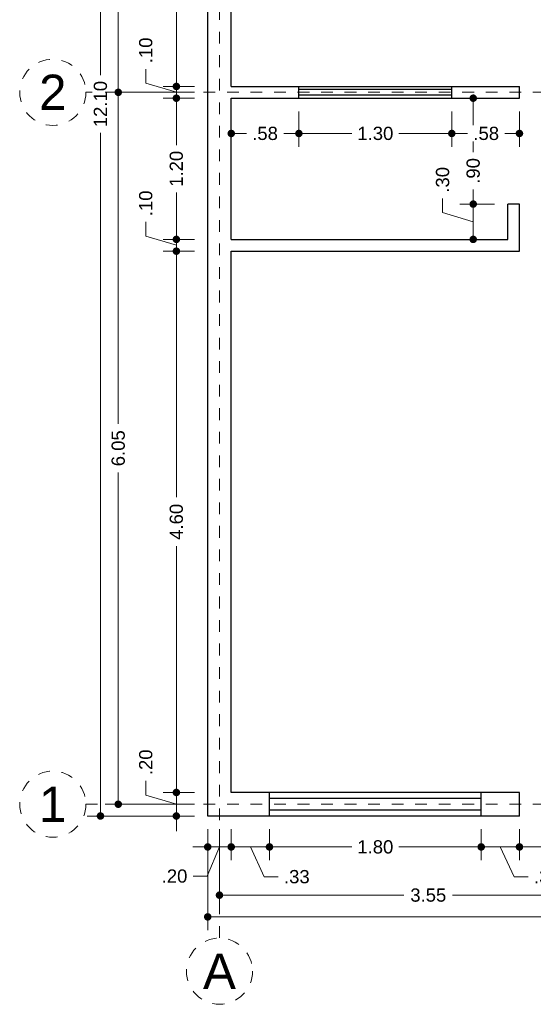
# Model space of a CAD drawing. Header units: millimetres. Extents: x 2564.2 to 2572.8, y 875.7 to 889.9.
# Tile 1 of 3: x 2564.2 to 2568.6, y 875.7 to 884.1. Entities that reach past the tile are written whole.
import ezdxf
from ezdxf.enums import TextEntityAlignment as Align

# ---------------------------------------------------------------- set-up
doc = ezdxf.new("R2010")
doc.units = ezdxf.units.MM
doc.header["$LTSCALE"] = 0.001
doc.linetypes.add('CENTER2', pattern=[28.575, 19.05, -3.175, 3.175, -3.175])
for name, color, linetype, lineweight in [('Cotas', 7, 'Continuous', 18), ('Ejes', 7, 'CENTER2', 5), ('Muros', 7, 'Continuous', 30), ('Ventanas', 250, 'Continuous', 25)]:
    doc.layers.add(name, color=color, linetype=linetype, lineweight=lineweight)
doc.styles.get("Standard").update_dxf_attribs({"font": 'arial.ttf'})
doc.dimstyles.new('1-75', dxfattribs={"dimscale": 75, "dimtxt": 0.0015, "dimasz": 0.00085, "dimexe": 0.0015, "dimexo": 0.0015, "dimgap": 0.0008, "dimtad": 0, "dimzin": 4, "dimdsep": 46, "dimtxsty": 'Standard', "dimblk": 'DOT', "dimcen": 0.0009, "dimclrd": 256, "dimclre": 256, "dimclrt": 256, "dimadec": 0, "dimazin": 0, "dimtfac": 1, "dimtofl": 0, "dimtmove": 1, "dimatfit": 2, "dimfxl": 0.0015, "dimtfill": 1, "dimtolj": 1, "dimtzin": 4, "dimlwd": -1, "dimlwe": -1, "dimarcsym": 0})

# ---------------------------------------------------------------- blocks, each defined once
blk = doc.blocks.new('_DOT')
at = {"color": 0, "linetype": 'ByBlock'}
blk.add_line((-0.5, 0), (-1, 0), dxfattribs=at)
at = {"color": 0, "linetype": 'ByBlock', "const_width": 0.5}
blk.add_lwpolyline([(-0.25, 0, 1), (0.25, 0, 1)], format="xyb", close=True, dxfattribs=at)
blk = doc.blocks.new('*D3')
at = {"layer": 'Cotas', "transparency": 16777216}
for p, q in [((2565.6939, 889.4308), (2564.7822, 889.4308)), ((2564.8947, 889.367), (2564.8947, 883.6251)), ((2564.8947, 877.3945), (2564.8947, 883.1364)), ((2565.6939, 877.3308), (2564.7822, 877.3308))]:
    blk.add_line(p, q, dxfattribs=at)
at = {"layer": 'Defpoints', "color": 0, "transparency": 16777216}
for p in [(2565.8064, 889.4308), (2564.8947, 877.3308), (2565.8064, 877.3308)]:
    blk.add_point(p, dxfattribs=at)
at = {"layer": 'Cotas', "transparency": 16777216, "xscale": 0.06375, "yscale": 0.06375, "zscale": 0.06375}
for p, rotation in [((2564.8947, 889.4308), 90), ((2564.8947, 877.3308), 270)]:
    blk.add_blockref('_DOT', p, dxfattribs=dict(at, rotation=rotation))
at = {"layer": 'Cotas', "transparency": 16777216, "insert": (2564.8947, 883.3808), "char_height": 0.1125, "attachment_point": 5, "rotation": 90, "bg_fill": 3, "box_fill_scale": 1.1, "bg_fill_color": 256, "bg_fill_true_color": 13158600, "bg_fill_transparency": 0}
blk.add_mtext('\\A1;12.10', dxfattribs=at)
blk = doc.blocks.new('*D5')
at = {"layer": 'Cotas', "transparency": 16777216}
for p, q in [((2565.6939, 886.4808), (2564.9335, 886.4808)), ((2565.046, 886.417), (2565.046, 885.1867)), ((2565.046, 883.5445), (2565.046, 884.7749)), ((2565.6939, 883.4808), (2564.9335, 883.4808))]:
    blk.add_line(p, q, dxfattribs=at)
at = {"layer": 'Defpoints', "color": 0, "transparency": 16777216}
for p in [(2565.8064, 886.4808), (2565.046, 883.4808), (2565.8064, 883.4808)]:
    blk.add_point(p, dxfattribs=at)
at = {"layer": 'Cotas', "transparency": 16777216, "xscale": 0.06375, "yscale": 0.06375, "zscale": 0.06375}
for p, rotation in [((2565.046, 886.4808), 90), ((2565.046, 883.4808), 270)]:
    blk.add_blockref('_DOT', p, dxfattribs=dict(at, rotation=rotation))
at = {"layer": 'Cotas', "transparency": 16777216, "insert": (2565.046, 884.9808), "char_height": 0.1125, "attachment_point": 5, "rotation": 90, "bg_fill": 3, "box_fill_scale": 1.1, "bg_fill_color": 256, "bg_fill_true_color": 13158600, "bg_fill_transparency": 0}
blk.add_mtext('\\A1;3.00', dxfattribs=at)
blk = doc.blocks.new('*D6')
at = {"layer": 'Cotas', "transparency": 16777216}
for p, q in [((2565.6939, 883.4808), (2564.9335, 883.4808)), ((2565.046, 883.417), (2565.046, 880.6626)), ((2565.046, 877.4945), (2565.046, 880.2489)), ((2565.6939, 877.4308), (2564.9335, 877.4308))]:
    blk.add_line(p, q, dxfattribs=at)
at = {"layer": 'Defpoints', "color": 0, "transparency": 16777216}
for p in [(2565.8064, 883.4808), (2565.046, 877.4308), (2565.8064, 877.4308)]:
    blk.add_point(p, dxfattribs=at)
at = {"layer": 'Cotas', "transparency": 16777216, "xscale": 0.06375, "yscale": 0.06375, "zscale": 0.06375}
for p, rotation in [((2565.046, 883.4808), 90), ((2565.046, 877.4308), 270)]:
    blk.add_blockref('_DOT', p, dxfattribs=dict(at, rotation=rotation))
at = {"layer": 'Cotas', "transparency": 16777216, "insert": (2565.046, 880.4558), "char_height": 0.1125, "attachment_point": 5, "rotation": 90, "bg_fill": 3, "box_fill_scale": 1.1, "bg_fill_color": 256, "bg_fill_true_color": 13158600, "bg_fill_transparency": 0}
blk.add_mtext('\\A1;6.05', dxfattribs=at)
blk = doc.blocks.new('*D10')
at = {"layer": 'Cotas', "transparency": 16777216}
for p, q in [((2565.6939, 886.4308), (2565.4275, 886.4308)), ((2565.54, 886.367), (2565.54, 885.1876)), ((2565.54, 883.5945), (2565.54, 884.7739)), ((2565.6939, 883.5308), (2565.4275, 883.5308))]:
    blk.add_line(p, q, dxfattribs=at)
at = {"layer": 'Defpoints', "color": 0, "transparency": 16777216}
for p in [(2565.8064, 886.4308), (2565.54, 883.5308), (2565.8064, 883.5308)]:
    blk.add_point(p, dxfattribs=at)
at = {"layer": 'Cotas', "transparency": 16777216, "xscale": 0.06375, "yscale": 0.06375, "zscale": 0.06375}
for p, rotation in [((2565.54, 886.4308), 90), ((2565.54, 883.5308), 270)]:
    blk.add_blockref('_DOT', p, dxfattribs=dict(at, rotation=rotation))
at = {"layer": 'Cotas', "transparency": 16777216, "insert": (2565.54, 884.9808), "char_height": 0.1125, "attachment_point": 5, "rotation": 90, "bg_fill": 3, "box_fill_scale": 1.1, "bg_fill_color": 256, "bg_fill_true_color": 13158600, "bg_fill_transparency": 0}
blk.add_mtext('\\A1;2.90', dxfattribs=at)
blk = doc.blocks.new('*D11')
at = {"layer": 'Cotas', "transparency": 16777216}
for p, q in [((2565.2801, 883.5588), (2565.2801, 883.6788)), ((2565.54, 883.5945), (2565.54, 883.6583)), ((2565.54, 883.4808), (2565.2801, 883.5588)), ((2565.6939, 883.5308), (2565.4275, 883.5308)), ((2565.54, 883.5308), (2565.54, 883.4308)), ((2565.6939, 883.4308), (2565.4275, 883.4308)), ((2565.54, 883.367), (2565.54, 883.3033))]:
    blk.add_line(p, q, dxfattribs=at)
at = {"layer": 'Defpoints', "color": 0, "transparency": 16777216}
for p in [(2565.8064, 883.5308), (2565.54, 883.4308), (2565.8064, 883.4308)]:
    blk.add_point(p, dxfattribs=at)
at = {"layer": 'Cotas', "transparency": 16777216, "xscale": 0.06375, "yscale": 0.06375, "zscale": 0.06375}
for p, rotation in [((2565.54, 883.5308), 270), ((2565.54, 883.4308), 90)]:
    blk.add_blockref('_DOT', p, dxfattribs=dict(at, rotation=rotation))
at = {"layer": 'Cotas', "transparency": 16777216, "insert": (2565.2801, 883.8371), "char_height": 0.1125, "attachment_point": 5, "rotation": 90, "bg_fill": 3, "box_fill_scale": 1.1, "bg_fill_color": 256, "bg_fill_true_color": 13158600, "bg_fill_transparency": 0}
blk.add_mtext('\\A1;.10', dxfattribs=at)
blk = doc.blocks.new('*D12')
at = {"layer": 'Cotas', "transparency": 16777216}
for p, q in [((2565.6939, 883.4308), (2565.4275, 883.4308)), ((2565.54, 883.367), (2565.54, 883.0314)), ((2565.54, 882.2945), (2565.54, 882.6301)), ((2565.6939, 882.2308), (2565.4275, 882.2308))]:
    blk.add_line(p, q, dxfattribs=at)
at = {"layer": 'Defpoints', "color": 0, "transparency": 16777216}
for p in [(2565.8064, 883.4308), (2565.54, 882.2308), (2565.8064, 882.2308)]:
    blk.add_point(p, dxfattribs=at)
at = {"layer": 'Cotas', "transparency": 16777216, "xscale": 0.06375, "yscale": 0.06375, "zscale": 0.06375}
for p, rotation in [((2565.54, 883.4308), 90), ((2565.54, 882.2308), 270)]:
    blk.add_blockref('_DOT', p, dxfattribs=dict(at, rotation=rotation))
at = {"layer": 'Cotas', "transparency": 16777216, "insert": (2565.54, 882.8308), "char_height": 0.1125, "attachment_point": 5, "rotation": 90, "bg_fill": 3, "box_fill_scale": 1.1, "bg_fill_color": 256, "bg_fill_true_color": 13158600, "bg_fill_transparency": 0}
blk.add_mtext('\\A1;1.20', dxfattribs=at)
blk = doc.blocks.new('*D13')
at = {"layer": 'Cotas', "transparency": 16777216}
for p, q in [((2565.2801, 882.2588), (2565.2801, 882.3788)), ((2565.54, 882.2945), (2565.54, 882.3583)), ((2565.54, 882.1808), (2565.2801, 882.2588)), ((2565.6939, 882.2308), (2565.4275, 882.2308)), ((2565.54, 882.2308), (2565.54, 882.1308)), ((2565.6939, 882.1308), (2565.4275, 882.1308)), ((2565.54, 882.067), (2565.54, 882.0033))]:
    blk.add_line(p, q, dxfattribs=at)
at = {"layer": 'Defpoints', "color": 0, "transparency": 16777216}
for p in [(2565.8064, 882.2308), (2565.54, 882.1308), (2565.8064, 882.1308)]:
    blk.add_point(p, dxfattribs=at)
at = {"layer": 'Cotas', "transparency": 16777216, "xscale": 0.06375, "yscale": 0.06375, "zscale": 0.06375}
for p, rotation in [((2565.54, 882.2308), 270), ((2565.54, 882.1308), 90)]:
    blk.add_blockref('_DOT', p, dxfattribs=dict(at, rotation=rotation))
at = {"layer": 'Cotas', "transparency": 16777216, "insert": (2565.2801, 882.5371), "char_height": 0.1125, "attachment_point": 5, "rotation": 90, "bg_fill": 3, "box_fill_scale": 1.1, "bg_fill_color": 256, "bg_fill_true_color": 13158600, "bg_fill_transparency": 0}
blk.add_mtext('\\A1;.10', dxfattribs=at)
blk = doc.blocks.new('*D14')
at = {"layer": 'Cotas', "transparency": 16777216}
for p, q in [((2565.6939, 882.1308), (2565.4275, 882.1308)), ((2565.54, 882.067), (2565.54, 880.039)), ((2565.54, 877.5945), (2565.54, 879.6226)), ((2565.6939, 877.5308), (2565.4275, 877.5308))]:
    blk.add_line(p, q, dxfattribs=at)
at = {"layer": 'Defpoints', "color": 0, "transparency": 16777216}
for p in [(2565.8064, 882.1308), (2565.54, 877.5308), (2565.8064, 877.5308)]:
    blk.add_point(p, dxfattribs=at)
at = {"layer": 'Cotas', "transparency": 16777216, "xscale": 0.06375, "yscale": 0.06375, "zscale": 0.06375}
for p, rotation in [((2565.54, 882.1308), 90), ((2565.54, 877.5308), 270)]:
    blk.add_blockref('_DOT', p, dxfattribs=dict(at, rotation=rotation))
at = {"layer": 'Cotas', "transparency": 16777216, "insert": (2565.54, 879.8308), "char_height": 0.1125, "attachment_point": 5, "rotation": 90, "bg_fill": 3, "box_fill_scale": 1.1, "bg_fill_color": 256, "bg_fill_true_color": 13158600, "bg_fill_transparency": 0}
blk.add_mtext('\\A1;4.60', dxfattribs=at)
blk = doc.blocks.new('*D15')
at = {"layer": 'Cotas', "transparency": 16777216}
for p, q in [((2565.54, 877.5945), (2565.54, 877.6583)), ((2565.2801, 877.5088), (2565.2801, 877.6288)), ((2565.54, 877.4308), (2565.2801, 877.5088)), ((2565.6939, 877.5308), (2565.4275, 877.5308)), ((2565.54, 877.5308), (2565.54, 877.3308)), ((2565.6939, 877.3308), (2565.4275, 877.3308)), ((2565.54, 877.267), (2565.54, 877.2033))]:
    blk.add_line(p, q, dxfattribs=at)
at = {"layer": 'Defpoints', "color": 0, "transparency": 16777216}
for p in [(2565.8064, 877.5308), (2565.54, 877.3308), (2565.8064, 877.3308)]:
    blk.add_point(p, dxfattribs=at)
at = {"layer": 'Cotas', "transparency": 16777216, "xscale": 0.06375, "yscale": 0.06375, "zscale": 0.06375}
for p, rotation in [((2565.54, 877.5308), 270), ((2565.54, 877.3308), 90)]:
    blk.add_blockref('_DOT', p, dxfattribs=dict(at, rotation=rotation))
at = {"layer": 'Cotas', "transparency": 16777216, "insert": (2565.2801, 877.7871), "char_height": 0.1125, "attachment_point": 5, "rotation": 90, "bg_fill": 3, "box_fill_scale": 1.1, "bg_fill_color": 256, "bg_fill_true_color": 13158600, "bg_fill_transparency": 0}
blk.add_mtext('\\A1;.20', dxfattribs=at)
blk = doc.blocks.new('*D16')
at = {"layer": 'Cotas', "transparency": 16777216}
for p, q in [((2565.8064, 877.2183), (2565.8064, 876.3611)), ((2572.3564, 877.2183), (2572.3564, 876.3611)), ((2565.8702, 876.4736), (2568.8746, 876.4736)), ((2572.2927, 876.4736), (2569.2883, 876.4736))]:
    blk.add_line(p, q, dxfattribs=at)
at = {"layer": 'Defpoints', "color": 0, "transparency": 16777216}
for p in [(2565.8064, 877.3308), (2572.3564, 877.3308), (2572.3564, 876.4736)]:
    blk.add_point(p, dxfattribs=at)
at = {"layer": 'Cotas', "transparency": 16777216, "xscale": 0.06375, "yscale": 0.06375, "zscale": 0.06375, "rotation": 180}
blk.add_blockref('_DOT', (2565.8064, 876.4736), dxfattribs=at)
at = {"layer": 'Cotas', "transparency": 16777216, "xscale": 0.06375, "yscale": 0.06375, "zscale": 0.06375}
blk.add_blockref('_DOT', (2572.3564, 876.4736), dxfattribs=at)
at = {"layer": 'Cotas', "transparency": 16777216, "insert": (2569.0814, 876.4736), "char_height": 0.1125, "attachment_point": 5, "bg_fill": 3, "box_fill_scale": 1.1, "bg_fill_color": 256, "bg_fill_true_color": 13158600, "bg_fill_transparency": 0}
blk.add_mtext('\\A1;6.55', dxfattribs=at)
blk = doc.blocks.new('*D17')
at = {"layer": 'Cotas', "transparency": 16777216}
for p, q in [((2565.9064, 877.2183), (2565.9064, 876.5455)), ((2569.4564, 877.2183), (2569.4564, 876.5455)), ((2565.9702, 876.658), (2567.4749, 876.658)), ((2569.3927, 876.658), (2567.8879, 876.658))]:
    blk.add_line(p, q, dxfattribs=at)
at = {"layer": 'Defpoints', "color": 0, "transparency": 16777216}
for p in [(2565.9064, 877.3308), (2569.4564, 877.3308), (2569.4564, 876.658)]:
    blk.add_point(p, dxfattribs=at)
at = {"layer": 'Cotas', "transparency": 16777216, "xscale": 0.06375, "yscale": 0.06375, "zscale": 0.06375, "rotation": 180}
blk.add_blockref('_DOT', (2565.9064, 876.658), dxfattribs=at)
at = {"layer": 'Cotas', "transparency": 16777216, "xscale": 0.06375, "yscale": 0.06375, "zscale": 0.06375}
blk.add_blockref('_DOT', (2569.4564, 876.658), dxfattribs=at)
at = {"layer": 'Cotas', "transparency": 16777216, "insert": (2567.6814, 876.658), "char_height": 0.1125, "attachment_point": 5, "bg_fill": 3, "box_fill_scale": 1.1, "bg_fill_color": 256, "bg_fill_true_color": 13158600, "bg_fill_transparency": 0}
blk.add_mtext('\\A1;3.55', dxfattribs=at)
blk = doc.blocks.new('*D19')
at = {"layer": 'Cotas', "transparency": 16777216}
for p, q in [((2565.8064, 877.2183), (2565.8064, 876.9553)), ((2566.0064, 877.2183), (2566.0064, 876.9553)), ((2565.7427, 877.0678), (2565.6789, 877.0678)), ((2565.9064, 877.0678), (2565.8026, 876.8199)), ((2565.8064, 877.0678), (2566.0064, 877.0678)), ((2566.0702, 877.0678), (2566.1339, 877.0678)), ((2565.8026, 876.8199), (2565.6826, 876.8199))]:
    blk.add_line(p, q, dxfattribs=at)
at = {"layer": 'Defpoints', "color": 0, "transparency": 16777216}
for p in [(2565.8064, 877.3308), (2566.0064, 877.3308), (2566.0064, 877.0678)]:
    blk.add_point(p, dxfattribs=at)
at = {"layer": 'Cotas', "transparency": 16777216, "xscale": 0.06375, "yscale": 0.06375, "zscale": 0.06375}
blk.add_blockref('_DOT', (2565.8064, 877.0678), dxfattribs=at)
at = {"layer": 'Cotas', "transparency": 16777216, "xscale": 0.06375, "yscale": 0.06375, "zscale": 0.06375, "rotation": 180}
blk.add_blockref('_DOT', (2566.0064, 877.0678), dxfattribs=at)
at = {"layer": 'Cotas', "transparency": 16777216, "insert": (2565.5243, 876.8199), "char_height": 0.1125, "attachment_point": 5, "bg_fill": 3, "box_fill_scale": 1.1, "bg_fill_color": 256, "bg_fill_true_color": 13158600, "bg_fill_transparency": 0}
blk.add_mtext('\\A1;.20', dxfattribs=at)
blk = doc.blocks.new('*D20')
at = {"layer": 'Cotas', "transparency": 16777216}
for p, q in [((2566.0064, 877.2183), (2566.0064, 876.9553)), ((2566.3314, 877.2183), (2566.3314, 876.9553)), ((2566.0702, 877.0678), (2566.2677, 877.0678)), ((2566.1689, 877.0678), (2566.2856, 876.8148)), ((2566.2856, 876.8148), (2566.4056, 876.8148))]:
    blk.add_line(p, q, dxfattribs=at)
at = {"layer": 'Defpoints', "color": 0, "transparency": 16777216}
for p in [(2566.0064, 877.3308), (2566.3314, 877.3308), (2566.3314, 877.0678)]:
    blk.add_point(p, dxfattribs=at)
at = {"layer": 'Cotas', "transparency": 16777216, "xscale": 0.06375, "yscale": 0.06375, "zscale": 0.06375, "rotation": 180}
blk.add_blockref('_DOT', (2566.0064, 877.0678), dxfattribs=at)
at = {"layer": 'Cotas', "transparency": 16777216, "xscale": 0.06375, "yscale": 0.06375, "zscale": 0.06375}
blk.add_blockref('_DOT', (2566.3314, 877.0678), dxfattribs=at)
at = {"layer": 'Cotas', "transparency": 16777216, "insert": (2566.5641, 876.8148), "char_height": 0.1125, "attachment_point": 5, "bg_fill": 3, "box_fill_scale": 1.1, "bg_fill_color": 256, "bg_fill_true_color": 13158600, "bg_fill_transparency": 0}
blk.add_mtext('\\A1;.33', dxfattribs=at)
blk = doc.blocks.new('*D21')
at = {"layer": 'Cotas', "transparency": 16777216}
for p, q in [((2566.3314, 877.2183), (2566.3314, 876.9553)), ((2568.1314, 877.2183), (2568.1314, 876.9553)), ((2566.3952, 877.0678), (2567.0308, 877.0678)), ((2568.0677, 877.0678), (2567.432, 877.0678))]:
    blk.add_line(p, q, dxfattribs=at)
at = {"layer": 'Defpoints', "color": 0, "transparency": 16777216}
for p in [(2566.3314, 877.3308), (2568.1314, 877.3308), (2568.1314, 877.0678)]:
    blk.add_point(p, dxfattribs=at)
at = {"layer": 'Cotas', "transparency": 16777216, "xscale": 0.06375, "yscale": 0.06375, "zscale": 0.06375, "rotation": 180}
blk.add_blockref('_DOT', (2566.3314, 877.0678), dxfattribs=at)
at = {"layer": 'Cotas', "transparency": 16777216, "xscale": 0.06375, "yscale": 0.06375, "zscale": 0.06375}
blk.add_blockref('_DOT', (2568.1314, 877.0678), dxfattribs=at)
at = {"layer": 'Cotas', "transparency": 16777216, "insert": (2567.2314, 877.0678), "char_height": 0.1125, "attachment_point": 5, "bg_fill": 3, "box_fill_scale": 1.1, "bg_fill_color": 256, "bg_fill_true_color": 13158600, "bg_fill_transparency": 0}
blk.add_mtext('\\A1;1.80', dxfattribs=at)
blk = doc.blocks.new('*D22')
at = {"layer": 'Cotas', "transparency": 16777216}
for p, q in [((2568.1314, 877.2183), (2568.1314, 876.9553)), ((2568.4564, 877.2183), (2568.4564, 876.9553)), ((2568.1952, 877.0678), (2568.3927, 877.0678)), ((2568.2939, 877.0678), (2568.4106, 876.8148)), ((2568.4106, 876.8148), (2568.5306, 876.8148))]:
    blk.add_line(p, q, dxfattribs=at)
at = {"layer": 'Defpoints', "color": 0, "transparency": 16777216}
for p in [(2568.1314, 877.3308), (2568.4564, 877.3308), (2568.4564, 877.0678)]:
    blk.add_point(p, dxfattribs=at)
at = {"layer": 'Cotas', "transparency": 16777216, "xscale": 0.06375, "yscale": 0.06375, "zscale": 0.06375, "rotation": 180}
blk.add_blockref('_DOT', (2568.1314, 877.0678), dxfattribs=at)
at = {"layer": 'Cotas', "transparency": 16777216, "xscale": 0.06375, "yscale": 0.06375, "zscale": 0.06375}
blk.add_blockref('_DOT', (2568.4564, 877.0678), dxfattribs=at)
at = {"layer": 'Cotas', "transparency": 16777216, "insert": (2568.6891, 876.8148), "char_height": 0.1125, "attachment_point": 5, "bg_fill": 3, "box_fill_scale": 1.1, "bg_fill_color": 256, "bg_fill_true_color": 13158600, "bg_fill_transparency": 0}
blk.add_mtext('\\A1;.33', dxfattribs=at)
blk = doc.blocks.new('*D23')
at = {"layer": 'Cotas', "transparency": 16777216}
for p, q in [((2568.4564, 877.2183), (2568.4564, 876.9553)), ((2569.3564, 877.2183), (2569.3564, 876.9553)), ((2568.5202, 877.0678), (2568.7481, 877.0678)), ((2569.2927, 877.0678), (2569.0648, 877.0678))]:
    blk.add_line(p, q, dxfattribs=at)
at = {"layer": 'Defpoints', "color": 0, "transparency": 16777216}
for p in [(2568.4564, 877.3308), (2569.3564, 877.3308), (2569.3564, 877.0678)]:
    blk.add_point(p, dxfattribs=at)
at = {"layer": 'Cotas', "transparency": 16777216, "xscale": 0.06375, "yscale": 0.06375, "zscale": 0.06375, "rotation": 180}
blk.add_blockref('_DOT', (2568.4564, 877.0678), dxfattribs=at)
at = {"layer": 'Cotas', "transparency": 16777216, "xscale": 0.06375, "yscale": 0.06375, "zscale": 0.06375}
blk.add_blockref('_DOT', (2569.3564, 877.0678), dxfattribs=at)
at = {"layer": 'Cotas', "transparency": 16777216, "insert": (2568.9064, 877.0678), "char_height": 0.1125, "attachment_point": 5, "bg_fill": 3, "box_fill_scale": 1.1, "bg_fill_color": 256, "bg_fill_true_color": 13158600, "bg_fill_transparency": 0}
blk.add_mtext('\\A1;.90', dxfattribs=at)
blk = doc.blocks.new('*D40')
at = {"layer": 'Cotas', "transparency": 16777216}
for p, q in [((2567.8034, 882.4588), (2567.8034, 882.5788)), ((2568.2439, 882.5308), (2567.9509, 882.5308)), ((2568.0634, 882.3808), (2567.8034, 882.4588)), ((2568.0634, 882.2945), (2568.0634, 882.467)), ((2568.2439, 882.2308), (2567.9509, 882.2308))]:
    blk.add_line(p, q, dxfattribs=at)
at = {"layer": 'Defpoints', "color": 0, "transparency": 16777216}
for p in [(2568.0634, 882.5308), (2568.3564, 882.5308), (2568.3564, 882.2308)]:
    blk.add_point(p, dxfattribs=at)
at = {"layer": 'Cotas', "transparency": 16777216, "xscale": 0.06375, "yscale": 0.06375, "zscale": 0.06375}
for p, rotation in [((2568.0634, 882.5308), 90), ((2568.0634, 882.2308), 270)]:
    blk.add_blockref('_DOT', p, dxfattribs=dict(at, rotation=rotation))
at = {"layer": 'Cotas', "transparency": 16777216, "insert": (2567.8034, 882.7371), "char_height": 0.1125, "attachment_point": 5, "rotation": 90, "bg_fill": 3, "box_fill_scale": 1.1, "bg_fill_color": 256, "bg_fill_true_color": 13158600, "bg_fill_transparency": 0}
blk.add_mtext('\\A1;.30', dxfattribs=at)
blk = doc.blocks.new('*D41')
at = {"layer": 'Cotas', "transparency": 16777216}
for p, q in [((2568.3439, 883.4308), (2567.9509, 883.4308)), ((2568.0634, 883.367), (2568.0634, 882.9712)), ((2568.0634, 882.5945), (2568.0634, 882.6545)), ((2568.2439, 882.5308), (2567.9509, 882.5308))]:
    blk.add_line(p, q, dxfattribs=at)
at = {"layer": 'Defpoints', "color": 0, "transparency": 16777216}
for p in [(2568.0634, 883.4308), (2568.4564, 883.4308), (2568.3564, 882.5308)]:
    blk.add_point(p, dxfattribs=at)
at = {"layer": 'Cotas', "transparency": 16777216, "xscale": 0.06375, "yscale": 0.06375, "zscale": 0.06375}
for p, rotation in [((2568.0634, 883.4308), 90), ((2568.0634, 882.5308), 270)]:
    blk.add_blockref('_DOT', p, dxfattribs=dict(at, rotation=rotation))
at = {"layer": 'Cotas', "transparency": 16777216, "insert": (2568.0634, 882.8129), "char_height": 0.1125, "attachment_point": 5, "rotation": 90, "bg_fill": 3, "box_fill_scale": 1.1, "bg_fill_color": 256, "bg_fill_true_color": 13158600, "bg_fill_transparency": 0}
blk.add_mtext('\\A1;.90', dxfattribs=at)
blk = doc.blocks.new('*D42')
at = {"layer": 'Cotas', "transparency": 16777216}
for p, q in [((2566.0064, 883.3183), (2566.0064, 883.0185)), ((2566.5814, 883.3183), (2566.5814, 883.0185)), ((2566.0702, 883.131), (2566.1353, 883.131)), ((2566.5177, 883.131), (2566.4526, 883.131))]:
    blk.add_line(p, q, dxfattribs=at)
at = {"layer": 'Defpoints', "color": 0, "transparency": 16777216}
for p in [(2566.0064, 883.4308), (2566.5814, 883.4308), (2566.5814, 883.131)]:
    blk.add_point(p, dxfattribs=at)
at = {"layer": 'Cotas', "transparency": 16777216, "xscale": 0.06375, "yscale": 0.06375, "zscale": 0.06375, "rotation": 180}
blk.add_blockref('_DOT', (2566.0064, 883.131), dxfattribs=at)
at = {"layer": 'Cotas', "transparency": 16777216, "xscale": 0.06375, "yscale": 0.06375, "zscale": 0.06375}
blk.add_blockref('_DOT', (2566.5814, 883.131), dxfattribs=at)
at = {"layer": 'Cotas', "transparency": 16777216, "insert": (2566.2939, 883.131), "char_height": 0.1125, "attachment_point": 5, "bg_fill": 3, "box_fill_scale": 1.1, "bg_fill_color": 256, "bg_fill_true_color": 13158600, "bg_fill_transparency": 0}
blk.add_mtext('\\A1;.58', dxfattribs=at)
blk = doc.blocks.new('*D43')
at = {"layer": 'Cotas', "transparency": 16777216}
for p, q in [((2566.5814, 883.3183), (2566.5814, 883.0185)), ((2567.8814, 883.3183), (2567.8814, 883.0185)), ((2566.6452, 883.131), (2567.0308, 883.131)), ((2567.8177, 883.131), (2567.432, 883.131))]:
    blk.add_line(p, q, dxfattribs=at)
at = {"layer": 'Defpoints', "color": 0, "transparency": 16777216}
for p in [(2566.5814, 883.4308), (2567.8814, 883.4308), (2567.8814, 883.131)]:
    blk.add_point(p, dxfattribs=at)
at = {"layer": 'Cotas', "transparency": 16777216, "xscale": 0.06375, "yscale": 0.06375, "zscale": 0.06375, "rotation": 180}
blk.add_blockref('_DOT', (2566.5814, 883.131), dxfattribs=at)
at = {"layer": 'Cotas', "transparency": 16777216, "xscale": 0.06375, "yscale": 0.06375, "zscale": 0.06375}
blk.add_blockref('_DOT', (2567.8814, 883.131), dxfattribs=at)
at = {"layer": 'Cotas', "transparency": 16777216, "insert": (2567.2314, 883.131), "char_height": 0.1125, "attachment_point": 5, "bg_fill": 3, "box_fill_scale": 1.1, "bg_fill_color": 256, "bg_fill_true_color": 13158600, "bg_fill_transparency": 0}
blk.add_mtext('\\A1;1.30', dxfattribs=at)
blk = doc.blocks.new('*D44')
at = {"layer": 'Cotas', "transparency": 16777216}
for p, q in [((2567.8814, 883.3183), (2567.8814, 883.0185)), ((2568.4564, 883.3183), (2568.4564, 883.0185)), ((2567.9452, 883.131), (2568.0154, 883.131)), ((2568.3927, 883.131), (2568.3327, 883.131))]:
    blk.add_line(p, q, dxfattribs=at)
at = {"layer": 'Defpoints', "color": 0, "transparency": 16777216}
for p in [(2567.8814, 883.4308), (2568.4564, 883.4308), (2568.4564, 883.131)]:
    blk.add_point(p, dxfattribs=at)
at = {"layer": 'Cotas', "transparency": 16777216, "xscale": 0.06375, "yscale": 0.06375, "zscale": 0.06375, "rotation": 180}
blk.add_blockref('_DOT', (2567.8814, 883.131), dxfattribs=at)
at = {"layer": 'Cotas', "transparency": 16777216, "xscale": 0.06375, "yscale": 0.06375, "zscale": 0.06375}
blk.add_blockref('_DOT', (2568.4564, 883.131), dxfattribs=at)
at = {"layer": 'Cotas', "transparency": 16777216, "insert": (2568.174, 883.131), "char_height": 0.1125, "attachment_point": 5, "bg_fill": 3, "box_fill_scale": 1.1, "bg_fill_color": 256, "bg_fill_true_color": 13158600, "bg_fill_transparency": 0}
blk.add_mtext('\\A1;.58', dxfattribs=at)

msp = doc.modelspace()

# ---------------------------------------------------------------- linework, layer by layer
at = {"layer": 'Ejes', "linetype": 'CENTER2'}
for p, q in [((2565.9064, 876.2956), (2565.9064, 889.9308)), ((2564.7705, 883.4808), (2572.8064, 883.4808)), ((2564.7705, 877.4308), (2572.8064, 877.4308))]:
    msp.add_line(p, q, dxfattribs=at)
at = {"layer": 'Ejes'}
for centre in [(2564.4893, 883.4808), (2564.4893, 877.4308), (2565.9064, 876.0118)]:
    msp.add_circle(centre, 0.2812, dxfattribs=at)
at = {"layer": 'Muros'}
for p, q in [((2565.8064, 877.3308), (2565.8064, 889.4308)), ((2566.0064, 883.5308), (2566.0064, 886.4308)), ((2566.0064, 883.5308), (2568.4564, 883.5308)), ((2568.4564, 883.4308), (2568.4564, 883.5308)), ((2566.0064, 882.2308), (2566.0064, 883.4308)), ((2566.0064, 883.4308), (2568.4564, 883.4308)), ((2568.3564, 882.2308), (2568.3564, 882.5308)), ((2568.4564, 882.5308), (2568.3564, 882.5308)), ((2568.4564, 882.1308), (2568.4564, 882.5308)), ((2566.0064, 882.2308), (2568.3564, 882.2308)), ((2566.0064, 877.5308), (2566.0064, 882.1308)), ((2566.0064, 882.1308), (2568.4564, 882.1308)), ((2568.4564, 877.5308), (2566.0064, 877.5308)), ((2568.4564, 877.3308), (2568.4564, 877.5308)), ((2568.4564, 877.3308), (2565.8064, 877.3308))]:
    msp.add_line(p, q, dxfattribs=at)
at = {"layer": 'Ventanas'}
for p, q in [((2566.5814, 883.4308), (2566.5814, 883.5308)), ((2567.8814, 883.4308), (2567.8814, 883.5308)), ((2567.8814, 883.5058), (2566.5814, 883.5058)), ((2567.8814, 883.4558), (2566.5814, 883.4558)), ((2566.3314, 877.3308), (2566.3314, 877.5308)), ((2568.1314, 877.3308), (2568.1314, 877.5308)), ((2568.1314, 877.4808), (2566.3314, 877.4808)), ((2568.1314, 877.3808), (2566.3314, 877.3808))]:
    msp.add_line(p, q, dxfattribs=at)

# ---------------------------------------------------------------- texts
at = {"layer": 'Ejes'}
for s, p in [('2', (2564.4893, 883.4808)), ('1', (2564.4893, 877.4308)), ('A', (2565.9064, 876.0118))]:
    msp.add_text(s, height=0.3, dxfattribs=at).set_placement(p, align=Align.MIDDLE_CENTER)

# ---------------------------------------------------------------- next in the draw order: dimensions: what is measured, and where the dimension line sits
at = {"layer": 'Cotas'}
for base, p1, p2, picture, middle in [((2564.8947, 877.3308), (2565.8064, 889.4308), (2565.8064, 877.3308), '*D3', (2564.8947, 883.3808)), ((2568.0634, 882.5308), (2568.3564, 882.2308), (2568.3564, 882.5308), '*D40', (2567.8034, 882.6388))]:
    dim = msp.add_linear_dim(base=base, p1=p1, p2=p2, angle=90, dimstyle='1-75', dxfattribs=at)
    dim.commit()
    dim.dimension.update_dxf_attribs({"geometry": picture, "text_midpoint": middle})
dim = msp.add_linear_dim(base=(2566.5814146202, 883.1310442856), p1=(2566.0064146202, 883.4307700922), p2=(2566.5814146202, 883.4307700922), dimstyle='1-75', dxfattribs=at)
dim.commit()
dim.dimension.update_dxf_attribs({"geometry": '*D42', "text_midpoint": (2566.2939146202, 883.1310442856)})

# ---------------------------------------------------------------- next in the draw order: dimensions: what is measured, and where the dimension line sits
dim = msp.add_linear_dim(base=(2565.046, 883.4808), p1=(2565.8064, 886.4808), p2=(2565.8064, 883.4808), angle=90, dimstyle='1-75', dxfattribs=at)
dim.commit()
dim.dimension.update_dxf_attribs({"geometry": '*D5', "text_midpoint": (2565.046, 884.9808)})
dim = msp.add_linear_dim(base=(2568.0634, 883.4308), p1=(2568.3564, 882.5308), p2=(2568.4564, 883.4308), angle=90, dimstyle='1-75', override={"dimjust": 1}, dxfattribs=at)
dim.commit()
dim.dimension.update_dxf_attribs({"geometry": '*D41', "text_midpoint": (2568.0634, 882.8129)})

# ---------------------------------------------------------------- next in the draw order: dimensions: what is measured, and where the dimension line sits
dim = msp.add_linear_dim(base=(2565.046, 877.4308), p1=(2565.8064, 883.4808), p2=(2565.8064, 877.4308), angle=90, dimstyle='1-75', dxfattribs=at)
dim.commit()
dim.dimension.update_dxf_attribs({"geometry": '*D6', "text_midpoint": (2565.046, 880.4558)})
dim = msp.add_linear_dim(base=(2567.8814, 883.131), p1=(2566.5814, 883.4308), p2=(2567.8814, 883.4308), dimstyle='1-75', dxfattribs=at)
dim.commit()
dim.dimension.update_dxf_attribs({"geometry": '*D43', "text_midpoint": (2567.2314, 883.131)})

# ---------------------------------------------------------------- next in the draw order: dimensions: what is measured, and where the dimension line sits
dim = msp.add_linear_dim(base=(2565.54, 883.5308), p1=(2565.8064, 886.4308), p2=(2565.8064, 883.5308), angle=90, dimstyle='1-75', dxfattribs=at)
dim.commit()
dim.dimension.update_dxf_attribs({"geometry": '*D10', "text_midpoint": (2565.54, 884.9808)})
dim = msp.add_linear_dim(base=(2568.4564146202, 883.1310442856), p1=(2567.8814146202, 883.4307700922), p2=(2568.4564146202, 883.4307700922), dimstyle='1-75', override={"dimjust": 2}, dxfattribs=at)
dim.commit()
dim.dimension.update_dxf_attribs({"geometry": '*D44', "text_midpoint": (2568.1740160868, 883.1310442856)})

# ---------------------------------------------------------------- next in the draw order: dimensions: what is measured, and where the dimension line sits
dim = msp.add_linear_dim(base=(2565.54, 883.4308), p1=(2565.8064, 883.5308), p2=(2565.8064, 883.4308), angle=90, dimstyle='1-75', dxfattribs=at)
dim.commit()
dim.dimension.update_dxf_attribs({"geometry": '*D11', "text_midpoint": (2565.2801, 883.7388)})

# ---------------------------------------------------------------- next in the draw order: dimensions: what is measured, and where the dimension line sits
dim = msp.add_linear_dim(base=(2565.54, 882.2308), p1=(2565.8064, 883.4308), p2=(2565.8064, 882.2308), angle=90, dimstyle='1-75', dxfattribs=at)
dim.commit()
dim.dimension.update_dxf_attribs({"geometry": '*D12', "text_midpoint": (2565.54, 882.8308)})

# ---------------------------------------------------------------- next in the draw order: dimensions: what is measured, and where the dimension line sits
dim = msp.add_linear_dim(base=(2565.54, 882.1308), p1=(2565.8064, 882.2308), p2=(2565.8064, 882.1308), angle=90, dimstyle='1-75', dxfattribs=at)
dim.commit()
dim.dimension.update_dxf_attribs({"geometry": '*D13', "text_midpoint": (2565.2801, 882.4388)})

# ---------------------------------------------------------------- next in the draw order: dimensions: what is measured, and where the dimension line sits
dim = msp.add_linear_dim(base=(2565.54, 877.5308), p1=(2565.8064, 882.1308), p2=(2565.8064, 877.5308), angle=90, dimstyle='1-75', dxfattribs=at)
dim.commit()
dim.dimension.update_dxf_attribs({"geometry": '*D14', "text_midpoint": (2565.54, 879.8308)})

# ---------------------------------------------------------------- next in the draw order: dimensions: what is measured, and where the dimension line sits
dim = msp.add_linear_dim(base=(2565.54, 877.3308), p1=(2565.8064, 877.5308), p2=(2565.8064, 877.3308), angle=90, dimstyle='1-75', dxfattribs=at)
dim.commit()
dim.dimension.update_dxf_attribs({"geometry": '*D15', "text_midpoint": (2565.2801, 877.6888)})

# ---------------------------------------------------------------- next in the draw order: dimensions: what is measured, and where the dimension line sits
dim = msp.add_linear_dim(base=(2572.3564, 876.4736), p1=(2565.8064, 877.3308), p2=(2572.3564, 877.3308), dimstyle='1-75', dxfattribs=at)
dim.commit()
dim.dimension.update_dxf_attribs({"geometry": '*D16', "text_midpoint": (2569.0814, 876.4736)})

# ---------------------------------------------------------------- next in the draw order: dimensions: what is measured, and where the dimension line sits
dim = msp.add_linear_dim(base=(2569.4564, 876.658), p1=(2565.9064, 877.3308), p2=(2569.4564, 877.3308), dimstyle='1-75', dxfattribs=at)
dim.commit()
dim.dimension.update_dxf_attribs({"geometry": '*D17', "text_midpoint": (2567.6814, 876.658)})

# ---------------------------------------------------------------- next in the draw order: dimensions: what is measured, and where the dimension line sits
dim = msp.add_linear_dim(base=(2566.0064, 877.0678), p1=(2565.8064, 877.3308), p2=(2566.0064, 877.3308), dimstyle='1-75', dxfattribs=at)
dim.commit()
dim.dimension.update_dxf_attribs({"geometry": '*D19', "text_midpoint": (2565.6226, 876.8199), "dimtype": 160})

# ---------------------------------------------------------------- next in the draw order: dimensions: what is measured, and where the dimension line sits
dim = msp.add_linear_dim(base=(2566.3314146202, 877.0677822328), p1=(2566.0064146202, 877.3307700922), p2=(2566.3314146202, 877.3307700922), dimstyle='1-75', dxfattribs=at)
dim.commit()
dim.dimension.update_dxf_attribs({"geometry": '*D20', "text_midpoint": (2566.4656060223, 876.8148219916), "dimtype": 160})

# ---------------------------------------------------------------- next in the draw order: dimensions: what is measured, and where the dimension line sits
dim = msp.add_linear_dim(base=(2568.1314, 877.0678), p1=(2566.3314, 877.3308), p2=(2568.1314, 877.3308), dimstyle='1-75', dxfattribs=at)
dim.commit()
dim.dimension.update_dxf_attribs({"geometry": '*D21', "text_midpoint": (2567.2314, 877.0678)})

# ---------------------------------------------------------------- next in the draw order: dimensions: what is measured, and where the dimension line sits
dim = msp.add_linear_dim(base=(2568.4564146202, 877.0677822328), p1=(2568.1314146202, 877.3307700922), p2=(2568.4564146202, 877.3307700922), dimstyle='1-75', dxfattribs=at)
dim.commit()
dim.dimension.update_dxf_attribs({"geometry": '*D22', "text_midpoint": (2568.5906060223, 876.8148219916), "dimtype": 160})

# ---------------------------------------------------------------- next in the draw order: dimensions: what is measured, and where the dimension line sits
dim = msp.add_linear_dim(base=(2569.3564, 877.0678), p1=(2568.4564, 877.3308), p2=(2569.3564, 877.3308), dimstyle='1-75', dxfattribs=at)
dim.commit()
dim.dimension.update_dxf_attribs({"geometry": '*D23', "text_midpoint": (2568.9064, 877.0678)})

doc.saveas('drawing.dxf')
